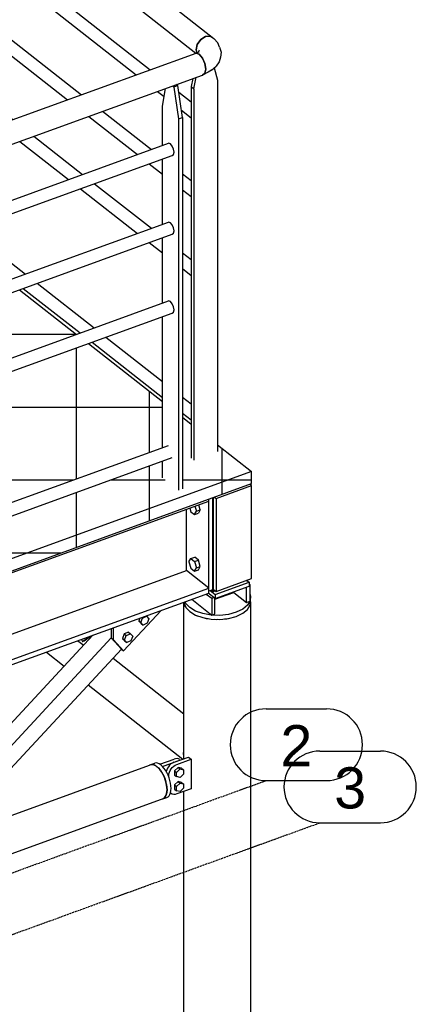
# Model space of a CAD drawing. Header units: millimetres. Extents: x 25 to 224619, y 20 to 11454.
# Tile 98 of 105: x 205656 to 206486, y 3886 to 5945. Entities that reach past the tile are written whole.
import ezdxf

# ---------------------------------------------------------------- set-up
doc = ezdxf.new("R2010")
doc.units = ezdxf.units.MM
doc.linetypes.add('DXK_LINE_DOT3', pattern=[5.9187, 2.979, -0.9799, 0.9799, -0.9799])
for name, color, linetype in [('ACIER_VISIBLE', 7, 'Continuous'), ('BOULONS', 7, 'Continuous'), ('MAILLAGE', 7, 'Continuous')]:
    doc.layers.add(name, color=color, linetype=linetype)
doc.styles.add('Arial', font='arial.ttf', dxfattribs={"height": 0.2})
pattern_1 = [(0, (205775.34, 5287.35), (0, 152.4), []), (90, (205775.34, 5287.35), (-152.4, 9e-15), [])]

# ---------------------------------------------------------------- blocks, each defined once
blk = doc.blocks.new('GridLine-1649644-28266 - 28025')
at = {"layer": 'MAILLAGE', "color": 7, "linetype": 'Continuous'}
for p, q in [((206171.7, 4503.9), (206298.4, 4503.9)), ((206171.7, 4353.9), (206298.4, 4353.9))]:
    blk.add_line(p, q, dxfattribs=at)
at = {"layer": 'MAILLAGE', "color": 7, "linetype": 'DXK_LINE_DOT3'}
blk.add_line((198317.8, 1500.3), (206171.7, 4353.9), dxfattribs=at)
at = {"layer": 'MAILLAGE', "color": 7, "linetype": 'Continuous'}
for centre, start, end in [((206171.7, 4428.9), 90, 270), ((206298.4, 4428.9), 270, 90)]:
    blk.add_arc(centre, 75, start, end, dxfattribs=at)
at = {"layer": 'MAILLAGE', "color": 7, "linetype": 'Continuous', "style": 'Arial'}
blk.add_text('2', height=86, dxfattribs=at).set_placement((206201.7, 4383.9))
blk = doc.blocks.new('GridLine-1649644-28267 - 28025')
at = {"layer": 'MAILLAGE', "color": 7, "linetype": 'Continuous'}
for p, q in [((206284.2, 4415.6), (206410.9, 4415.6)), ((206284.2, 4265.6), (206410.9, 4265.6))]:
    blk.add_line(p, q, dxfattribs=at)
at = {"layer": 'MAILLAGE', "color": 7, "linetype": 'DXK_LINE_DOT3'}
blk.add_line((198430.4, 1412.1), (206284.2, 4265.6), dxfattribs=at)
at = {"layer": 'MAILLAGE', "color": 7, "linetype": 'Continuous'}
for centre, start, end in [((206284.2, 4340.6), 90, 270), ((206410.9, 4340.6), 270, 90)]:
    blk.add_arc(centre, 75, start, end, dxfattribs=at)
at = {"layer": 'MAILLAGE', "color": 7, "linetype": 'Continuous', "style": 'Arial'}
blk.add_text('3', height=86, dxfattribs=at).set_placement((206314.2, 4295.6))
blk = doc.blocks.new('Part-1649644-29427 - 28025')
at = {"layer": 'ACIER_VISIBLE', "color": 136, "linetype": 'Continuous'}
for p, q in [((205972.9, 4388.6), (205970, 4385.9)), ((205976, 4390.6), (205972.9, 4388.6)), ((205979.2, 4392.1), (205976, 4390.6)), ((205979.2, 4392.1), (206009.2, 4403.1)), ((205981.6, 4386.2), (205984.8, 4387.7)), ((205984.8, 4387.7), (206014.9, 4398.6)), ((206009.2, 4403.1), (206012.1, 4400.8)), ((206012.1, 4400.8), (206014.9, 4398.6)), ((206014.9, 4398.6), (206014.9, 4336.7)), ((205963.9, 4376.1), (205963, 4372.6)), ((205963, 4372.6), (205963, 4372.6)), ((205965.5, 4379.6), (205963.9, 4376.1)), ((205967.5, 4382.9), (205965.5, 4379.6)), ((205970, 4385.9), (205967.5, 4382.9)), ((205968.3, 4364.8), (205968.6, 4368.2)), ((205968.6, 4368.2), (205969.6, 4371.7)), ((205969.6, 4371.7), (205971.1, 4375.2)), ((205971.1, 4375.2), (205973.1, 4378.5)), ((205973.1, 4378.5), (205975.6, 4381.5)), ((205975.6, 4381.5), (205978.5, 4384.1)), ((205978.5, 4384.1), (205981.6, 4386.2)), ((205968.3, 4361.3), (205968.3, 4364.8)), ((205973.1, 4326.5), (205971.7, 4327.8)), ((205971.7, 4327.7), (205973.1, 4326.5)), ((205975.6, 4325.3), (205973.1, 4326.5)), ((205978.5, 4324.8), (205975.6, 4325.3)), ((205984.8, 4325.8), (205981.6, 4325)), ((206014.9, 4336.7), (205984.8, 4325.8)), ((205981.6, 4325), (205978.5, 4324.8))]:
    blk.add_line(p, q, dxfattribs=at)
blk = doc.blocks.new('Bolt-1649644-29428 - 28025')
at = {"layer": 'BOULONS', "color": 7, "linetype": 'Continuous'}
for p, q in [((205987.7, 4381.4), (205980.3, 4374.3)), ((205980.3, 4374.3), (205980.3, 4365.5)), ((205980.3, 4374.3), (205984.5, 4371)), ((205984.5, 4371), (205992, 4378.1)), ((205984.5, 4362.2), (205984.5, 4371)), ((205995.2, 4379.7), (205987.7, 4381.4)), ((205987.7, 4381.4), (205992, 4378.1)), ((205992, 4378.1), (205999.4, 4376.4)), ((205999.4, 4367.6), (205992, 4360.5)), ((205995.2, 4379.7), (205999.4, 4376.4)), ((205999.4, 4376.4), (205999.4, 4367.6)), ((205980.3, 4365.5), (205984.5, 4362.2)), ((205987.7, 4351.8), (205980.3, 4344.7)), ((205992, 4360.5), (205984.5, 4362.2)), ((205984.5, 4341.4), (205992, 4348.5)), ((205995.2, 4350.1), (205987.7, 4351.8)), ((205987.7, 4351.8), (205992, 4348.5)), ((205992, 4348.5), (205999.4, 4346.8)), ((205995.2, 4350.1), (205999.4, 4346.8)), ((205999.4, 4346.8), (205999.4, 4338)), ((205980.3, 4344.7), (205980.3, 4335.9)), ((205980.3, 4344.7), (205984.5, 4341.4)), ((205980.3, 4335.9), (205984.5, 4332.6)), ((205984.5, 4332.6), (205984.5, 4341.4)), ((205992, 4330.9), (205984.5, 4332.6)), ((205999.4, 4338), (205992, 4330.9))]:
    blk.add_line(p, q, dxfattribs=at)
blk = doc.blocks.new('Part-1649644-28385 - 28025')
at = {"layer": 'ACIER_VISIBLE', "color": 136, "linetype": 'Continuous'}
for p, q in [((206061.5, 4749.4), (206061.5, 4945.9)), ((206057.8, 4752.3), (206061.5, 4749.4)), ((206061.5, 4749.4), (206065.2, 4750.8))]:
    blk.add_line(p, q, dxfattribs=at)
blk = doc.blocks.new('Part-1649644-29562 - 28025')
at = {"layer": 'ACIER_VISIBLE', "color": 136, "linetype": 'Continuous'}
for p, q in [((205444.2, 5496.9), (205967.9, 5687.1)), ((205971.7, 5685.7), (205967.9, 5687.1)), ((205975.5, 5681.2), (205971.7, 5685.7)), ((205978.2, 5674.9), (205975.5, 5681.2)), ((205979.2, 5668.4), (205978.2, 5674.9)), ((205978.2, 5663.5), (205979.2, 5668.4)), ((205444.2, 5468.5), (205975.5, 5661.5)), ((205975.5, 5661.5), (205978.2, 5663.5)), ((204898.3, 5298.5), (205415.3, 5486.4)), ((204898.7, 5270.3), (205422.9, 5460.7))]:
    blk.add_line(p, q, dxfattribs=at)
blk = doc.blocks.new('Part-1649644-29540 - 28025')
at = {"layer": 'ACIER_VISIBLE', "color": 136, "linetype": 'Continuous'}
for p, q in [((206063.4, 5844.6), (206070, 5819.2)), ((206018.4, 5822.3), (206014.8, 5805.5)), ((206020.4, 5801.1), (206025.6, 5824.9)), ((206070, 5819.2), (206070, 5042.2)), ((206014.8, 5805.5), (206020.4, 5801.1)), ((206014.8, 5805.5), (206014.8, 5028.6)), ((206020.4, 5801.1), (206020.4, 5024.2))]:
    blk.add_line(p, q, dxfattribs=at)
blk = doc.blocks.new('Part-1649644-29387 - 28025')
at = {"layer": 'ACIER_VISIBLE', "color": 136, "linetype": 'Continuous'}
for p, q in [((206131.1, 4726.6), (206131.1, 4758.3)), ((206136.3, 4764.9), (206137.7, 4763.9)), ((206136.3, 4763.4), (206137.7, 4763.9)), ((206137.7, 4763.9), (206137.7, 4729)), ((206046.8, 4744.1), (206058.3, 4735.1)), ((206064.9, 4733.3), (206104.3, 4747.6)), ((206104.3, 4747.6), (206104.3, 4748.5)), ((206104.3, 4747.6), (206131.1, 4726.6)), ((206016.4, 4733), (206058.3, 4700.2)), ((206058.3, 4735.1), (206062.4, 4736.6)), ((206058.3, 4735.1), (206058.3, 4700.2)), ((206064.9, 4702.6), (206064.9, 4734.6)), ((206131.1, 4726.6), (206137.7, 4729)), ((206058.3, 4700.2), (206064.9, 4702.6))]:
    blk.add_line(p, q, dxfattribs=at)
blk = doc.blocks.new('Part-1649644-29419 - 28025')
at = {"layer": 'ACIER_VISIBLE', "color": 136, "linetype": 'Continuous'}
for p, q in [((206137.7, 4744.2), (206139.5, 4739.4)), ((206139.5, 4739.4), (206138.5, 4729.7)), ((206139.5, 4731), (206139.5, 4739.4)), ((206000.2, 4725.5), (206000.2, 4727.2)), ((206000.2, 4725.5), (206003.9, 4715.9)), ((206003.9, 4724.4), (206002.5, 4728)), ((206012.1, 4715.7), (206003.9, 4724.4)), ((206132.8, 4720.5), (206122.8, 4712.3)), ((206138.5, 4729.7), (206132.8, 4720.5)), ((206132.8, 4712), (206138.5, 4721.3)), ((206138.5, 4721.3), (206139.5, 4731)), ((206003.9, 4715.9), (206012.1, 4707.2)), ((206024.3, 4708.4), (206012.1, 4715.7)), ((206012.1, 4707.2), (206024.3, 4700)), ((206039.5, 4703.1), (206024.3, 4708.4)), ((206024.3, 4700), (206039.5, 4694.7)), ((206056.8, 4700.1), (206039.5, 4703.1)), ((206075, 4699.5), (206056.8, 4700.1)), ((206092.9, 4701.5), (206075, 4699.5)), ((206109.2, 4705.9), (206092.9, 4701.5)), ((206092.9, 4693), (206109.2, 4697.4)), ((206122.8, 4712.3), (206109.2, 4705.9)), ((206109.2, 4697.4), (206122.8, 4703.9)), ((206122.8, 4703.9), (206132.8, 4712)), ((206039.5, 4694.7), (206056.8, 4691.6)), ((206056.8, 4691.6), (206075, 4691.1)), ((206075, 4691.1), (206092.9, 4693))]:
    blk.add_line(p, q, dxfattribs=at)
blk = doc.blocks.new('Part-1649644-29196 - 28025')
at = {"layer": 'ACIER_VISIBLE', "color": 136, "linetype": 'Continuous'}
for p, q in [((204214.8, 7353.4), (204204.8, 7352.5)), ((204214.8, 7353.4), (204222.1, 7348.6)), ((204187.5, 7336), (204184.9, 7324.9)), ((204194.8, 7346.2), (204187.5, 7336)), ((204204.8, 7352.5), (204194.8, 7346.2)), ((204222.1, 7348.6), (206062.5, 5906.3)), ((204184.9, 7324.9), (204187.5, 7315.6)), ((204187.5, 7315.6), (206024.9, 5875.6)), ((206045.2, 5910.2), (206055.2, 5911.1)), ((206055.2, 5911.1), (206062.5, 5906.3)), ((206025.2, 5882.5), (206027.9, 5893.7)), ((206027.9, 5893.7), (206035.2, 5903.8)), ((206035.2, 5903.8), (206045.2, 5910.2)), ((206027, 5876.6), (206025.2, 5882.5))]:
    blk.add_line(p, q, dxfattribs=at)
blk = doc.blocks.new('Bolt-1649644-29371 - 28025')
at = {"layer": 'BOULONS', "color": 7, "linetype": 'Continuous'}
for p, q in [((206012, 4923.8), (206014.2, 4916.3)), ((206022.8, 4927.8), (206025.9, 4917.3)), ((206034.2, 4920.3), (206031.1, 4930.8)), ((206014.2, 4916.3), (206022, 4910.2)), ((206022, 4910.2), (206025.9, 4917.3)), ((206022, 4910.2), (206030.3, 4913.2)), ((206025.9, 4917.3), (206034.2, 4920.3)), ((206034.2, 4920.3), (206030.3, 4913.2)), ((206014.2, 4818.2), (206022.5, 4821.2)), ((206030.3, 4815.1), (206022.5, 4821.2)), ((206010.3, 4811.1), (206014.2, 4818.2)), ((206010.3, 4811.1), (206014.2, 4797.9)), ((206014.2, 4818.2), (206022, 4812.1)), ((206022, 4812.1), (206030.3, 4815.1)), ((206022, 4812.1), (206025.9, 4798.9)), ((206022, 4791.8), (206025.9, 4798.9)), ((206025.9, 4798.9), (206034.2, 4801.9)), ((206034.2, 4801.9), (206030.3, 4815.1)), ((206030.3, 4794.8), (206034.2, 4801.9)), ((206014.2, 4797.9), (206022, 4791.8)), ((206022, 4791.8), (206030.3, 4794.8))]:
    blk.add_line(p, q, dxfattribs=at)
blk = doc.blocks.new('Part-1649644-28808 - 28025')
at = {"layer": 'ACIER_VISIBLE', "color": 136, "linetype": 'Continuous'}
for p, q in [((204206.4, 7004.1), (204205, 6997.9)), ((204210.5, 7009.8), (204206.4, 7004.1)), ((204216.1, 7013.3), (204210.5, 7009.8)), ((204221.6, 7013.8), (204216.1, 7013.3)), ((204221.6, 7013.8), (204225.7, 7011.1)), ((204225.7, 7011.1), (204795.4, 6564.7)), ((204205, 6997.9), (204206.4, 6992.7)), ((204206.4, 6992.7), (204795.4, 6531.2)), ((204835.4, 6533.3), (205405.1, 6086.8)), ((204816.2, 6514.9), (205405.1, 6053.4)), ((205445.1, 6055.4), (205785.5, 5788.6)), ((205425.9, 6037.1), (205756.4, 5778)), ((205830, 5753.8), (205931.8, 5674)), ((205800.8, 5743.2), (205902.6, 5663.4)), ((205927.4, 5644), (205954.8, 5622.5)), ((205996.8, 5623), (206014.8, 5609)), ((205996.8, 5589.6), (206014.8, 5575.5))]:
    blk.add_line(p, q, dxfattribs=at)
blk = doc.blocks.new('Part-1649644-28810 - 28025')
at = {"layer": 'ACIER_VISIBLE', "color": 136, "linetype": 'Continuous'}
for p, q in [((204225.7, 6544), (204795.4, 6097.5)), ((204206.4, 6525.6), (204795.4, 6064.1)), ((204835.4, 6066.1), (205378.3, 5640.7)), ((204816.2, 6047.8), (205349.1, 5630.1)), ((205393.5, 5595.2), (205405.1, 5586.2)), ((205445.1, 5588.3), (205524.5, 5526.1)), ((205441.7, 5557.5), (205495.4, 5515.5)), ((205549.3, 5506.7), (205668.3, 5413.4)), ((205520.1, 5496.1), (205639.1, 5402.8)), ((205663.9, 5383.4), (205782.9, 5290.1)), ((205693, 5394), (205812.1, 5300.7)), ((205836.8, 5281.3), (205954.8, 5188.9)), ((205807.7, 5270.7), (205954.8, 5155.4)), ((205996.8, 5155.9), (206014.8, 5141.8)), ((205996.8, 5122.4), (206014.8, 5108.4))]:
    blk.add_line(p, q, dxfattribs=at)
blk = doc.blocks.new('Part-1649644-28809 - 28025')
at = {"layer": 'ACIER_VISIBLE', "color": 136, "linetype": 'Continuous'}
for p, q in [((204206.4, 6839.2), (204205, 6833)), ((204210.5, 6844.8), (204206.4, 6839.2)), ((204216.1, 6848.4), (204210.5, 6844.8)), ((204221.6, 6848.9), (204216.1, 6848.4)), ((204221.6, 6848.9), (204225.7, 6846.2)), ((204225.7, 6846.2), (204795.4, 6399.7)), ((204205, 6833), (204206.4, 6827.8)), ((204206.4, 6827.8), (204795.4, 6366.3)), ((204835.4, 6368.3), (205405.1, 5921.9)), ((204816.2, 6350), (205405.1, 5888.4)), ((205445.1, 5890.5), (205641.8, 5736.4)), ((205425.9, 5872.1), (205612.6, 5725.8)), ((205657, 5691), (205758.8, 5611.2)), ((205686.2, 5701.6), (205788, 5621.8)), ((205812.8, 5602.4), (205931.8, 5509.1)), ((205783.6, 5591.8), (205902.6, 5498.5)), ((205927.4, 5479.1), (205954.8, 5457.6)), ((205996.8, 5458.1), (206014.8, 5444.1)), ((205996.8, 5424.7), (206014.8, 5410.6))]:
    blk.add_line(p, q, dxfattribs=at)
blk = doc.blocks.new('Part-1649644-29431 - 28025')
at = {"layer": 'ACIER_VISIBLE', "color": 136, "linetype": 'Continuous'}
for p, q in [((205949.6, 4387.9), (205979.4, 4398.7)), ((205955.1, 4383.4), (205985, 4394.3)), ((205982.6, 4399.5), (205979.4, 4398.7)), ((205985.7, 4399.7), (205982.6, 4399.5)), ((205988.6, 4399.2), (205985.7, 4399.7)), ((205991.1, 4398), (205988.6, 4399.2)), ((205991.1, 4398), (205992.4, 4396.9)), ((205971.6, 4327.5), (205971.8, 4327.6))]:
    blk.add_line(p, q, dxfattribs=at)
blk = doc.blocks.new('Part-1649644-28617 - 28025')
at = {"layer": 'ACIER_VISIBLE', "color": 136, "linetype": 'Continuous'}
for p, q in [((205712.5, 4622.6), (205749.8, 4593.4)), ((205851.9, 4609.9), (206000, 4493.8)), ((205800, 4554), (205997.9, 4398.9)), ((205999.1, 4410.2), (206000, 4415.4)), ((206000, 4405.7), (205999.1, 4410.2))]:
    blk.add_line(p, q, dxfattribs=at)
blk = doc.blocks.new('Part-1649644-29389 - 28025')
at = {"layer": 'ACIER_VISIBLE', "color": 136, "linetype": 'Continuous'}
for p, q in [((206065.3, 4742.8), (206136.3, 4768.6)), ((206065.3, 4734.4), (206136.3, 4760.2)), ((206131.3, 4772.6), (206136.3, 4768.6)), ((206136.3, 4768.6), (206136.3, 4760.2)), ((206065.3, 4734.4), (206050.9, 4745.6)), ((206054.6, 4751.2), (206065.3, 4742.8)), ((206065.3, 4742.8), (206065.3, 4734.4))]:
    blk.add_line(p, q, dxfattribs=at)
blk = doc.blocks.new('Part-1649644-28807 - 28025')
at = {"layer": 'ACIER_VISIBLE', "color": 136, "linetype": 'Continuous'}
for p, q in [((204206.4, 7169), (204205, 7162.8)), ((204210.5, 7174.7), (204206.4, 7169)), ((204216.1, 7178.2), (204210.5, 7174.7)), ((204221.6, 7178.7), (204216.1, 7178.2)), ((204221.6, 7178.7), (204225.7, 7176)), ((204225.7, 7176), (204795.4, 6729.6)), ((204205, 7162.8), (204206.4, 7157.7)), ((204206.4, 7157.7), (204795.4, 6696.1)), ((204835.4, 6698.2), (205405.1, 6251.7)), ((204816.2, 6679.8), (205405.1, 6218.3)), ((205445.1, 6220.3), (205929.3, 5840.9)), ((205425.9, 6202), (205900.1, 5830.3)), ((205944.6, 5795.5), (205958.5, 5784.5)), ((205989.2, 5793.9), (206014.8, 5773.9)), ((205994.6, 5756.2), (206014.8, 5740.4))]:
    blk.add_line(p, q, dxfattribs=at)
blk = doc.blocks.new('Part-1649644-28659 - 28025')
at = {"layer": 'ACIER_VISIBLE', "color": 136, "linetype": 'Continuous'}
for p, q in [((205787.6, 4645.1), (205801.1, 4654.8)), ((205791.4, 4646.5), (205804.8, 4656.2)), ((205785.8, 4649.3), (205787.6, 4645.1)), ((205787.6, 4645.1), (205791.4, 4646.5))]:
    blk.add_line(p, q, dxfattribs=at)
blk = doc.blocks.new('Part-1649644-29423 - 28025')
at = {"layer": 'ACIER_VISIBLE', "color": 136, "linetype": 'Continuous'}
for p, q in [((205935.1, 4387.5), (205928.2, 4386)), ((205943.3, 4383.6), (205935.1, 4387.5)), ((205579.3, 4259.2), (205928.2, 4386)), ((205951.5, 4374.7), (205943.3, 4383.6)), ((205958.5, 4362.3), (205951.5, 4374.7)), ((205963.1, 4348.2), (205958.5, 4362.3)), ((205964.7, 4334.6), (205963.1, 4348.2)), ((205963.1, 4323.6), (205964.7, 4334.6)), ((204998.5, 3968), (205958.5, 4316.8)), ((205958.5, 4316.8), (205963.1, 4323.6)), ((204972.3, 4038.7), (205346.3, 4174.6)), ((204974.9, 4038.7), (204975.1, 4038.7)), ((204975.1, 4038.7), (204975.5, 4038.6)), ((204991.2, 4026.3), (204991.5, 4025.9)), ((204991.5, 4025.9), (204991.8, 4025.4)), ((205002.9, 4000), (205003.1, 3999.4)), ((205003.1, 3999.4), (205003.2, 3998.8)), ((205003.2, 3975.2), (205003.1, 3974.8)), ((205003.1, 3974.8), (205002.9, 3974.5))]:
    blk.add_line(p, q, dxfattribs=at)
blk = doc.blocks.new('Part-1649644-28669 - 28025')
at = {"layer": 'ACIER_VISIBLE', "color": 136, "linetype": 'Continuous'}
blk.add_line((205778.3, 4646.5), (205790.4, 4637.1), dxfattribs=at)
blk = doc.blocks.new('Part-1649644-29568 - 28025')
at = {"layer": 'ACIER_VISIBLE', "color": 136, "linetype": 'Continuous'}
for p, q in [((206055.2, 5911.1), (206045.2, 5910.2)), ((206055.2, 5911.1), (206062.5, 5906.3)), ((206027.9, 5893.7), (206025.2, 5882.5)), ((206035.2, 5903.8), (206027.9, 5893.7)), ((206045.2, 5910.2), (206035.2, 5903.8)), ((206070.8, 5897.4), (206062.5, 5906.3)), ((206074.6, 5887.8), (206070.8, 5897.4)), ((206025.2, 5882.5), (206027, 5876.6)), ((206025.2, 5875.7), (206032.6, 5879.2)), ((206025.2, 5875.7), (206032, 5873.1)), ((206029.5, 5877.8), (206030.1, 5878.2)), ((206030.1, 5878.2), (206032.4, 5882.1)), ((206032, 5873.1), (206038.8, 5865.1)), ((206074.6, 5887.8), (206077.8, 5877.7)), ((206077.8, 5877.7), (206076.7, 5867.4)), ((206038.8, 5865.1), (206043.8, 5853.7)), ((206043.8, 5853.7), (206045.6, 5842.1)), ((206073.5, 5857.5), (206067.7, 5848.1)), ((206076.7, 5867.4), (206073.5, 5857.5)), ((206050.9, 5835.4), (206038.8, 5829.7)), ((206043.8, 5833.3), (206038.8, 5829.7)), ((206045.6, 5842.1), (206043.8, 5833.3)), ((206057.6, 5839.8), (206050.9, 5835.4)), ((206057.6, 5839.8), (206067.7, 5848.1))]:
    blk.add_line(p, q, dxfattribs=at)
blk = doc.blocks.new('Part-1649644-28734 - 28025')
at = {"linetype": 'Continuous'}
h = blk.add_hatch(dxfattribs=at)
h.set_pattern_fill('', color=8, style=0, pattern_type=0)
h.set_pattern_definition(pattern_1)
h.paths.add_polyline_path([(205444.2, 5167), (205775.3, 5287.3), (205656.3, 5380.6), (205444.2, 5303.6)])
h = blk.add_hatch(dxfattribs=at)
h.set_pattern_fill('', color=8, style=0, pattern_type=0)
h.set_pattern_definition(pattern_1)
h.paths.add_polyline_path([(204898.7, 4968.8), (205402.2, 5151.8), (205402.2, 5288.3), (204898.7, 5105.4)])
h = blk.add_hatch(dxfattribs=at)
h.set_pattern_fill('', color=8, style=0, pattern_type=0)
h.set_pattern_definition(pattern_1)
h.paths.add_polyline_path([(205444.2, 4864.8), (205954.8, 5050.3), (205954.8, 5146.7), (205800.1, 5268), (205444.2, 5138.7)])
h = blk.add_hatch(dxfattribs=at)
h.set_pattern_fill('', color=8, style=0, pattern_type=0)
h.set_pattern_definition(pattern_1)
h.paths.add_polyline_path([(206070, 5056.4), (206070, 5042.2), (206020.4, 5024.2), (206014.8, 5028.6), (206014.8, 5099.7), (205996.8, 5113.8), (205996.8, 4964), (205988.6, 4961), (205954.8, 4987.4), (205954.8, 5021.9), (205444.2, 4836.4), (205444.2, 4763.2), (205436, 4760.2), (205402.2, 4786.6), (205402.2, 4821.2), (204898.7, 4638.2), (204898.7, 4606.5), (204929, 4582.7), (204929, 4576), (204846.2, 4545.9), (204841, 4544), (204853.2, 4534.5), (204853.2, 4515.1), (204860.3, 4509.5), (206141.5, 4975), (206141.5, 5000.4)])
h = blk.add_hatch(dxfattribs=at)
h.set_pattern_fill('', color=8, style=0, pattern_type=0)
h.set_pattern_definition(pattern_1)
h.paths.add_polyline_path([(204898.7, 4666.6), (205402.2, 4849.6), (205402.2, 5123.4), (204898.7, 4940.4)])
h = blk.add_hatch(dxfattribs=at)
h.set_pattern_fill('', color=8, style=0, pattern_type=0)
h.set_pattern_definition(pattern_1)
h.paths.add_polyline_path([(204813.3, 4579.4), (204856.6, 4595.2), (204856.6, 5093.6), (204813.3, 5077.8)])
h = blk.add_hatch(dxfattribs=at)
h.set_pattern_fill('', color=8, style=0, pattern_type=0)
h.set_pattern_definition(pattern_1)
h.paths.add_polyline_path([(204771.2, 5062.6), (204727.9, 5046.8), (204727.9, 4613.3), (204771.2, 4579.3)])
h = blk.add_hatch(dxfattribs=at)
h.set_pattern_fill('', color=8, style=0, pattern_type=0)
h.set_pattern_definition(pattern_1)
h.paths.add_polyline_path([(204458.6, 4849.7), (204637.9, 5014.1), (204398.6, 4927.2), (204380.7, 4910.7)])
h = blk.add_hatch(dxfattribs=at)
h.set_pattern_fill('', color=8, style=0, pattern_type=0)
h.set_pattern_definition(pattern_1)
h.paths.add_polyline_path([(204565.5, 4765.9), (204685.8, 4876.2), (204685.8, 5022.8), (204479.4, 4833.4)])
h = blk.add_hatch(dxfattribs=at)
h.set_pattern_fill('', color=8, style=0, pattern_type=0)
h.set_pattern_definition(pattern_1)
h.paths.add_polyline_path([(204443.7, 4836), (204458.6, 4849.7), (204380.7, 4910.7), (204372, 4902.8), (204372, 4892.2)])
h = blk.add_hatch(dxfattribs=at)
h.set_pattern_fill('', color=8, style=0, pattern_type=0)
h.set_pattern_definition(pattern_1)
h.paths.add_polyline_path([(204685.8, 4841), (204586.3, 4749.6), (204571.3, 4736), (204685.8, 4646.2)])
h = blk.add_hatch(dxfattribs=at)
h.set_pattern_fill('', color=8, style=0, pattern_type=0)
h.set_pattern_definition(pattern_1)
h.paths.add_polyline_path([(204550.6, 4752.2), (204565.5, 4765.9), (204479.4, 4833.4), (204464.4, 4819.7)])
at = {"layer": 'ACIER_VISIBLE', "color": 136, "linetype": 'Continuous'}
for p, q in [((205656.3, 5380.6), (205775.3, 5287.3)), ((205800.1, 5268), (205954.8, 5146.7)), ((205996.8, 5113.8), (206014.8, 5099.7)), ((204813.3, 5077.8), (204856.6, 5093.6)), ((204727.9, 5046.8), (204771.2, 5062.6)), ((206070, 5056.4), (206141.5, 5000.4)), ((204398.6, 4927.2), (204637.9, 5014.1)), ((206141.5, 5000.4), (204860.3, 4534.9)), ((206141.5, 4975), (206141.5, 5000.4)), ((204860.3, 4509.5), (206141.5, 4975)), ((204372, 4892.2), (204372, 4902.8)), ((204380.7, 4910.7), (204458.6, 4849.7)), ((204372, 4892.2), (204443.7, 4836)), ((204464.4, 4819.7), (204550.6, 4752.2)), ((204479.4, 4833.4), (204565.5, 4765.9)), ((204586.3, 4749.6), (204685.8, 4671.6)), ((204571.3, 4736), (204685.8, 4646.2)), ((204727.9, 4638.7), (204771.2, 4604.7)), ((204727.9, 4613.3), (204771.2, 4579.3)), ((204846.2, 4545.9), (204860.3, 4534.9)), ((204860.3, 4509.5), (204860.3, 4534.9)), ((204853.2, 4515.1), (204860.3, 4509.5))]:
    blk.add_line(p, q, dxfattribs=at)
blk = doc.blocks.new('Part-1649644-29367 - 28025')
at = {"layer": 'ACIER_VISIBLE', "color": 136, "linetype": 'Continuous'}
for p, q in [((204947.1, 4536.9), (206051.7, 4938.3)), ((206051.7, 4938.3), (206051.7, 4942.4)), ((206005, 4793.1), (206005, 4921.3)), ((204947.1, 4408.7), (206005, 4793.1)), ((206051.7, 4756.4), (206005, 4793.1)), ((204947.1, 4355.1), (206051.7, 4756.4)), ((204947.1, 4344.5), (206051.7, 4745.9)), ((206051.7, 4745.9), (206051.7, 4756.4)), ((204947.1, 4541.1), (204947.1, 4536.9)), ((204943.4, 4347.4), (204947.1, 4344.5)), ((204947.1, 4344.5), (204947.1, 4355.1))]:
    blk.add_line(p, q, dxfattribs=at)
blk = doc.blocks.new('Part-1649644-29370 - 28025')
at = {"layer": 'ACIER_VISIBLE', "color": 136, "linetype": 'Continuous'}
for p, q in [((206060, 4945.4), (206060, 4753.1)), ((206051.7, 4750.1), (206051.7, 4942.4)), ((206060, 4753.1), (206051.7, 4750.1))]:
    blk.add_line(p, q, dxfattribs=at)
blk = doc.blocks.new('Part-1649644-29386 - 28025')
at = {"layer": 'ACIER_VISIBLE', "color": 136, "linetype": 'Continuous'}
for p, q in [((206000, 4399.7), (206000, 4727.1)), ((206002.8, 4717.8), (206002.2, 4720.4)), ((206003.5, 4717), (206002.8, 4717.8)), ((206135.6, 4715.6), (206136.4, 4717.9)), ((206138.8, 4724.8), (206139.7, 4727.1)), ((206139.7, 4727.1), (206139.3, 4728.7)), ((206139.7, 3153.5), (206139.7, 4727.1)), ((206026, 4699.4), (206027.1, 4698.8)), ((206027.1, 4698.8), (206031.4, 4697.5)), ((206123.9, 4704.8), (206125.1, 4705.4)), ((206125.1, 4705.4), (206127.4, 4707.7)), ((206134.1, 4714.2), (206135.6, 4715.6)), ((206043.5, 4693.9), (206046.2, 4693.1)), ((206046.2, 4693.1), (206050.6, 4692.7)), ((206063.4, 4691.4), (206067.7, 4691)), ((206067.7, 4691), (206070.8, 4691.2)), ((206084.6, 4692.1), (206089.4, 4692.4)), ((206089.4, 4692.4), (206090.9, 4692.8)), ((206000, 3155.8), (206000, 4331.3)), ((206000, 3155.8), (206002.8, 3144.2)), ((206135.6, 3142.1), (206139.7, 3153.5)), ((206002.8, 3144.2), (206012.1, 3133.7)), ((206012.1, 3133.7), (206027.1, 3125.2)), ((206109.2, 3123.9), (206125.1, 3131.8)), ((206125.1, 3131.8), (206135.6, 3142.1)), ((206027.1, 3125.2), (206046.2, 3119.6)), ((206046.2, 3119.6), (206067.7, 3117.4)), ((206067.7, 3117.4), (206089.4, 3118.9)), ((206089.4, 3118.9), (206109.2, 3123.9))]:
    blk.add_line(p, q, dxfattribs=at)
blk = doc.blocks.new('Bolt-1649644-29390 - 28025')
at = {"layer": 'BOULONS', "color": 7, "linetype": 'Continuous'}
for p, q in [((206090.6, 4743.6), (206094.5, 4743.7)), ((206094.5, 4743.7), (206096.2, 4745.6)), ((206094.5, 4743.7), (206094.5, 4745))]:
    blk.add_line(p, q, dxfattribs=at)
blk = doc.blocks.new('Part-1649644-29422 - 28025')
at = {"layer": 'ACIER_VISIBLE', "color": 136, "linetype": 'Continuous'}
for p, q in [((206067.1, 4943.7), (206141.5, 4970.8)), ((206141.5, 4970.8), (206137.8, 4973.7)), ((206141.5, 4776.3), (206141.5, 4970.8)), ((206061.5, 4753.6), (206061.5, 4945.9)), ((206063.4, 4946.6), (206067.1, 4943.7)), ((206067.1, 4943.7), (206067.1, 4749.2)), ((206067.1, 4749.2), (206141.5, 4776.3)), ((206061.5, 4753.6), (206067.1, 4749.2))]:
    blk.add_line(p, q, dxfattribs=at)
blk = doc.blocks.new('Part-1649644-29430 - 28025')
at = {"layer": 'ACIER_VISIBLE', "color": 136, "linetype": 'Continuous'}
for p, q in [((205928.2, 4386), (205930.7, 4387.3)), ((205930.7, 4387.3), (205939, 4390.3)), ((205930.7, 4387.3), (205933.6, 4387.7)), ((205933.6, 4387.7), (205934.8, 4387.5)), ((205935.5, 4387.4), (205936.7, 4387.2)), ((205936.7, 4387.2), (205940, 4385.8)), ((205941.9, 4390.7), (205939, 4390.3)), ((205945, 4390.2), (205941.9, 4390.7)), ((205948.2, 4388.8), (205945, 4390.2)), ((205951.6, 4386.6), (205948.2, 4388.8)), ((205940, 4385.8), (205943.3, 4383.6)), ((205943.3, 4383.6), (205946.7, 4380.5)), ((205946.7, 4380.5), (205949.9, 4376.8)), ((205951.2, 4375), (205949.9, 4376.8)), ((205954.9, 4383.5), (205951.6, 4386.6)), ((205953, 4372.4), (205951.8, 4374.2)), ((205953, 4372.4), (205955.9, 4367.5)), ((205958.2, 4379.8), (205954.9, 4383.5)), ((205955.9, 4367.5), (205958.5, 4362.3)), ((205961.3, 4375.4), (205958.2, 4379.8)), ((205964.2, 4370.5), (205961.3, 4375.4)), ((205966.7, 4365.3), (205964.2, 4370.5)), ((205958.5, 4362.3), (205960.6, 4356.7)), ((205960.6, 4356.7), (205962.4, 4351)), ((205962.9, 4348.8), (205962.4, 4351)), ((205963.7, 4345.4), (205963.2, 4347.6)), ((205968.9, 4359.7), (205966.7, 4365.3)), ((205970.7, 4354), (205968.9, 4359.7)), ((205971.9, 4348.4), (205970.7, 4354)), ((205972.7, 4342.8), (205971.9, 4348.4)), ((205963.2, 4324), (205963.7, 4325.5)), ((205963.7, 4345.4), (205964.5, 4339.8)), ((205964.5, 4329.8), (205963.7, 4325.5)), ((205964.5, 4339.8), (205964.7, 4334.6)), ((205964.7, 4334.6), (205964.5, 4329.8)), ((205970.7, 4324.8), (205971.9, 4328.5)), ((205971.9, 4328.5), (205972.7, 4332.8)), ((205973, 4337.6), (205972.7, 4342.8)), ((205972.7, 4332.8), (205973, 4337.6)), ((205955.9, 4315.5), (205954.4, 4315.3)), ((205955.9, 4315.5), (205964.2, 4318.5)), ((205958.5, 4316.8), (205955.9, 4315.5)), ((205960.6, 4318.9), (205958.5, 4316.8)), ((205962.4, 4321.8), (205960.6, 4318.9)), ((205962.4, 4321.8), (205962.9, 4323.3)), ((205964.2, 4318.5), (205966.7, 4319.8)), ((205966.7, 4319.8), (205968.9, 4321.9)), ((205968.9, 4321.9), (205970.7, 4324.8))]:
    blk.add_line(p, q, dxfattribs=at)
blk = doc.blocks.new('Part-1649644-29453 - 28025')
at = {"layer": 'ACIER_VISIBLE', "color": 136, "linetype": 'Continuous'}
for p, q in [((205487.5, 4310.8), (205809.6, 4657.9)), ((205553.5, 4334.7), (205848, 4652.1)), ((205575.4, 4312), (205869.3, 4628.6))]:
    blk.add_line(p, q, dxfattribs=at)
blk = doc.blocks.new('Part-1649644-29455 - 28025')
at = {"layer": 'ACIER_VISIBLE', "color": 136, "linetype": 'Continuous'}
for p, q in [((205952.4, 4709.8), (205873.8, 4625.1)), ((205848, 4671.8), (205848, 4652.1)), ((205852.5, 4648.6), (205852.5, 4673.5)), ((205848, 4652.1), (205869.3, 4628.6)), ((205848, 4652.1), (205852.5, 4648.6)), ((205873.8, 4625.1), (205852.5, 4648.6)), ((205869.3, 4628.6), (205873.8, 4625.1))]:
    blk.add_line(p, q, dxfattribs=at)
blk = doc.blocks.new('Bolt-1649644-29456 - 28025')
at = {"layer": 'BOULONS', "color": 7, "linetype": 'Continuous'}
for p, q in [((205913.3, 4693.7), (205921.8, 4697.6)), ((205920.9, 4698.3), (205921.8, 4697.6)), ((205921.8, 4697.6), (205926.7, 4692.2)), ((205907.7, 4693.5), (205905.4, 4687.7)), ((205905.4, 4687.7), (205910.3, 4682.3)), ((205905.4, 4687.7), (205909.6, 4684.4)), ((205909.6, 4684.4), (205913.3, 4693.7)), ((205914.5, 4679), (205909.6, 4684.4)), ((205910.3, 4682.3), (205914.5, 4679)), ((205911.6, 4695), (205913.3, 4693.7)), ((205923.1, 4682.9), (205914.5, 4679)), ((205926.7, 4692.2), (205923.1, 4682.9)), ((205875.2, 4660.5), (205871.5, 4651.2)), ((205883.7, 4664.4), (205875.2, 4660.5)), ((205875.2, 4660.5), (205879.4, 4657.2)), ((205875.7, 4647.9), (205879.4, 4657.2)), ((205879.4, 4657.2), (205887.9, 4661.1)), ((205883.7, 4664.4), (205887.9, 4661.1)), ((205887.9, 4661.1), (205892.9, 4655.6)), ((205892.9, 4655.6), (205889.2, 4646.4)), ((205871.5, 4651.2), (205876.4, 4645.8)), ((205871.5, 4651.2), (205875.7, 4647.9)), ((205880.7, 4642.5), (205875.7, 4647.9)), ((205876.4, 4645.8), (205880.7, 4642.5)), ((205889.2, 4646.4), (205880.7, 4642.5))]:
    blk.add_line(p, q, dxfattribs=at)
blk = doc.blocks.new('Part-1649644-29551 - 28025')
at = {"layer": 'ACIER_VISIBLE', "color": 136, "linetype": 'Continuous'}
for p, q in [((205987.3, 5807.6), (205984.3, 5809.9)), ((205954.8, 5764.4), (205961.7, 5801.7)), ((205979, 5804.6), (205976.1, 5806.9)), ((205987.3, 5807.6), (205979, 5804.6)), ((205979, 5804.6), (205988.6, 5737.9)), ((205996.8, 5740.9), (205987.3, 5807.6)), ((205954.8, 5682.4), (205954.8, 5764.4)), ((205988.6, 5737.9), (205996.8, 5740.9)), ((205988.6, 5737.9), (205988.6, 4961)), ((205996.8, 5740.9), (205996.8, 4964)), ((205954.8, 5517.5), (205954.8, 5654)), ((205954.8, 5352.5), (205954.8, 5489.1)), ((205954.8, 5050.3), (205954.8, 5324.2)), ((205954.8, 4987.4), (205954.8, 5021.9))]:
    blk.add_line(p, q, dxfattribs=at)
blk = doc.blocks.new('Part-1649644-29561 - 28025')
at = {"layer": 'ACIER_VISIBLE', "color": 136, "linetype": 'Continuous'}
for p, q in [((204944.7, 5483.1), (206025.2, 5875.7)), ((206032, 5873.1), (206025.2, 5875.7)), ((206038.8, 5865.1), (206032, 5873.1)), ((206043.8, 5853.7), (206038.8, 5865.1)), ((206045.6, 5842.1), (206043.8, 5853.7)), ((204958.3, 5437.1), (206038.8, 5829.7)), ((206038.8, 5829.7), (206043.8, 5833.3)), ((206043.8, 5833.3), (206045.6, 5842.1)), ((204944.7, 5483.1), (204951.5, 5480.5)), ((204951.5, 5480.5), (204958.3, 5472.5)), ((204958.3, 5472.5), (204963.2, 5461.1)), ((204963.2, 5461.1), (204965.1, 5449.5)), ((204963.2, 5440.7), (204958.3, 5437.1)), ((204965.1, 5449.5), (204963.2, 5440.7))]:
    blk.add_line(p, q, dxfattribs=at)
blk = doc.blocks.new('Part-1649644-29563 - 28025')
at = {"layer": 'ACIER_VISIBLE', "color": 136, "linetype": 'Continuous'}
for p, q in [((205444.2, 5332), (205967.9, 5522.2)), ((205971.7, 5520.8), (205967.9, 5522.2)), ((205975.5, 5516.3), (205971.7, 5520.8)), ((205978.2, 5510), (205975.5, 5516.3)), ((205979.2, 5503.5), (205978.2, 5510)), ((205978.2, 5498.6), (205979.2, 5503.5)), ((205444.2, 5303.6), (205975.5, 5496.6)), ((205975.5, 5496.6), (205978.2, 5498.6)), ((204898.7, 5133.8), (205415.3, 5321.5)), ((204898.7, 5105.4), (205422.9, 5295.8))]:
    blk.add_line(p, q, dxfattribs=at)
blk = doc.blocks.new('Part-1649644-29564 - 28025')
at = {"layer": 'ACIER_VISIBLE', "color": 136, "linetype": 'Continuous'}
for p, q in [((205444.2, 5167), (205967.9, 5357.3)), ((205971.7, 5355.9), (205967.9, 5357.3)), ((205975.5, 5351.4), (205971.7, 5355.9)), ((205978.2, 5345), (205975.5, 5351.4)), ((205979.2, 5338.6), (205978.2, 5345)), ((205978.2, 5333.7), (205979.2, 5338.6)), ((205444.2, 5138.7), (205975.5, 5331.7)), ((205975.5, 5331.7), (205978.2, 5333.7)), ((204898.7, 4968.8), (205415.3, 5156.5)), ((204898.7, 4940.4), (205422.9, 5130.9))]:
    blk.add_line(p, q, dxfattribs=at)
blk = doc.blocks.new('Part-1649644-29565 - 28025')
at = {"layer": 'ACIER_VISIBLE', "color": 136, "linetype": 'Continuous'}
for p, q in [((205444.2, 4864.8), (205967.9, 5055.1)), ((205444.2, 4836.4), (205975.5, 5029.5)), ((204898.7, 4666.6), (205415.3, 4854.3)), ((204898.7, 4638.2), (205422.9, 4828.7))]:
    blk.add_line(p, q, dxfattribs=at)

msp = doc.modelspace()

# ---------------------------------------------------------------- block references
for name in ['Part-1649644-29196 - 28025', 'Part-1649644-28807 - 28025', 'Part-1649644-28808 - 28025', 'Part-1649644-28809 - 28025', 'Part-1649644-28810 - 28025', 'Part-1649644-29568 - 28025', 'Part-1649644-29561 - 28025', 'Part-1649644-29540 - 28025', 'Part-1649644-29551 - 28025', 'Part-1649644-29562 - 28025', 'Part-1649644-29563 - 28025', 'Part-1649644-28734 - 28025', 'Part-1649644-29564 - 28025', 'Part-1649644-29565 - 28025', 'Part-1649644-29422 - 28025', 'Part-1649644-29370 - 28025', 'Part-1649644-28385 - 28025', 'Part-1649644-29367 - 28025', 'Bolt-1649644-29371 - 28025', 'Part-1649644-29387 - 28025', 'Part-1649644-29389 - 28025', 'Part-1649644-29419 - 28025', 'Bolt-1649644-29390 - 28025', 'Part-1649644-29386 - 28025', 'Part-1649644-29455 - 28025', 'Bolt-1649644-29456 - 28025', 'Part-1649644-29453 - 28025', 'Part-1649644-28659 - 28025', 'Part-1649644-28669 - 28025', 'Part-1649644-28617 - 28025', 'GridLine-1649644-28266 - 28025', 'GridLine-1649644-28267 - 28025', 'Part-1649644-29423 - 28025', 'Part-1649644-29430 - 28025', 'Part-1649644-29431 - 28025', 'Part-1649644-29427 - 28025', 'Bolt-1649644-29428 - 28025']:
    msp.add_blockref(name, (0, 0))

doc.saveas('drawing.dxf')
